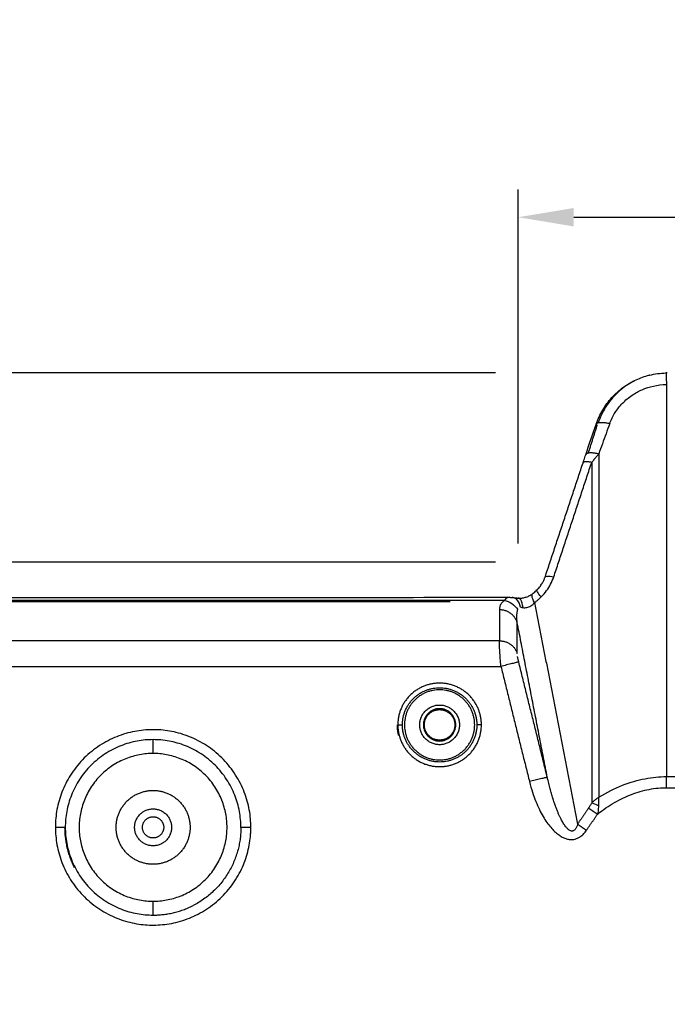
# Model space of a CAD drawing. Header units: millimetres. Extents: x 9946 to 11276, y -3292 to -1962.
# Tile 46 of 170: x 10822 to 10892, y -3016 to -2909. Entities that reach past the tile are written whole.
import ezdxf

# ---------------------------------------------------------------- set-up
doc = ezdxf.new("R2010")
doc.units = ezdxf.units.MM
doc.layers.add('ROXX NEO lite', color=7, linetype='Continuous', true_color=0x000000)
doc.dimstyles.get("Standard").update_dxf_attribs({"dimscale": 10, "dimtxt": 2.5, "dimasz": 3, "dimexe": 1, "dimexo": 0.5, "dimgap": 0.8, "dimtad": 1, "dimtoh": 1, "dimdec": 1, "dimzin": 1, "dimdsep": 46, "dimtxsty": 'Standard', "dimblk": 'OPEN90', "dimcen": 2.5, "dimadec": 1, "dimazin": 1, "dimtfac": 1, "dimtdec": 4, "dimtix": 1, "dimtofl": 0, "dimtmove": 1, "dimatfit": 3, "dimldrblk": 'OPEN90', "dimfxl": 1, "dimtolj": 1, "dimtzin": 1, "dimarcsym": 0})

# ---------------------------------------------------------------- blocks, each defined once
blk = doc.blocks.new('*D7')
at = {"layer": 'Defpoints', "color": 0}
for p in [(10874.3, -2972.15), (10708.38, -3122.15), (10874.3, -3122.15)]:
    blk.add_point(p, dxfattribs=at)
at = {"layer": 'ROXX NEO lite', "color": 0, "lineweight": -2}
for p, q in [((10868.3, -2972.15), (10705.38, -2972.15)), ((10708.38, -2978.15), (10708.38, -3116.15)), ((10868.3, -3122.15), (10705.38, -3122.15))]:
    blk.add_line(p, q, dxfattribs=at)
at = {"layer": 'ROXX NEO lite', "color": 0}
for points in [[(10709.39, -2978.15), (10707.38, -2978.15), (10708.38, -2972.15)], [(10707.38, -3116.15), (10709.39, -3116.15), (10708.38, -3122.15)]]:
    blk.add_solid(points, dxfattribs=at)
at = {"layer": 'ROXX NEO lite', "color": 0, "insert": (10701.48, -3047.15), "char_height": 9.002, "attachment_point": 5, "rotation": 90}
blk.add_mtext('\\A1;150.0', dxfattribs=at)
blk = doc.blocks.new('*D10')
at = {"layer": 'Defpoints', "color": 0}
for p in [(10791.07, -2947.34), (10879.21, -2947.34), (10879.21, -2967.84)]:
    blk.add_point(p, dxfattribs=at)
at = {"layer": 'ROXX NEO lite', "color": 0, "lineweight": -2}
for p, q in [((10791.07, -2947.34), (10791.07, -2909.11)), ((10873.21, -2947.34), (10788.07, -2947.34)), ((10791.07, -2961.84), (10791.07, -2953.34)), ((10873.21, -2967.84), (10788.07, -2967.84))]:
    blk.add_line(p, q, dxfattribs=at)
at = {"layer": 'ROXX NEO lite', "color": 0}
for points in [[(10792.07, -2953.34), (10790.07, -2953.34), (10791.07, -2947.34)], [(10790.07, -2961.84), (10792.07, -2961.84), (10791.07, -2967.84)]]:
    blk.add_solid(points, dxfattribs=at)
at = {"layer": 'ROXX NEO lite', "color": 0, "insert": (10784.17, -2925.22), "char_height": 9.002, "attachment_point": 5, "rotation": 90}
blk.add_mtext('\\A1;20.5', dxfattribs=at)
blk = doc.blocks.new('*D12')
at = {"layer": 'Defpoints', "color": 0}
for p in [(10997.68, -2930.5), (10875.68, -2971.84), (10997.68, -2971.79)]:
    blk.add_point(p, dxfattribs=at)
at = {"layer": 'ROXX NEO lite', "color": 0, "lineweight": -2}
for p, q in [((10875.68, -2965.84), (10875.68, -2927.5)), ((10997.68, -2965.79), (10997.68, -2927.5)), ((10881.68, -2930.5), (10991.68, -2930.5))]:
    blk.add_line(p, q, dxfattribs=at)
at = {"layer": 'ROXX NEO lite', "color": 0}
for points in [[(10881.68, -2929.5), (10881.68, -2931.5), (10875.68, -2930.5)], [(10991.68, -2931.5), (10991.68, -2929.5), (10997.68, -2930.5)]]:
    blk.add_solid(points, dxfattribs=at)
at = {"layer": 'ROXX NEO lite', "color": 0, "insert": (10936.68, -2923.6), "char_height": 9.002, "attachment_point": 5}
blk.add_mtext('\\A1;122.0', dxfattribs=at)

msp = doc.modelspace()

# ---------------------------------------------------------------- linework, layer by layer
at = {"layer": 'ROXX NEO lite', "color": 18, "true_color": 0x000000}
for points, knots in [([(10884.1, -2952.93), (10884.28, -2952.39), (10884.52, -2951.87), (10884.81, -2951.38), (10885.09, -2950.9), (10885.43, -2950.44), (10885.8, -2950.03), (10886.18, -2949.61), (10886.61, -2949.23), (10887.06, -2948.9), (10887.49, -2948.59), (10887.96, -2948.32), (10888.44, -2948.1), (10888.89, -2947.89), (10889.37, -2947.73), (10889.85, -2947.6)], [0.355467, 0.355467, 0.355467, 0.355467, 2.109108, 2.109108, 2.109108, 3.809856, 3.809856, 3.809856, 5.518446, 5.518446, 5.518446, 7.119472, 7.119472, 7.119472, 8.621283, 8.621283, 8.621283, 8.621283]), ([(10884.1, -2952.93), (10884.28, -2952.39), (10884.52, -2951.87), (10884.81, -2951.38), (10885.09, -2950.9), (10885.43, -2950.44), (10885.8, -2950.03), (10886.18, -2949.61), (10886.61, -2949.23), (10887.06, -2948.9), (10887.49, -2948.59), (10887.96, -2948.32), (10888.44, -2948.1), (10888.89, -2947.89), (10889.37, -2947.73), (10889.85, -2947.6)], [0.355467, 0.355467, 0.355467, 0.355467, 2.109108, 2.109108, 2.109108, 3.809856, 3.809856, 3.809856, 5.518446, 5.518446, 5.518446, 7.119472, 7.119472, 7.119472, 8.621283, 8.621283, 8.621283, 8.621283]), ([(10888.15, -2948.27), (10888.11, -2948.29), (10887.48, -2948.63), (10886.35, -2949.45), (10885.09, -2950.99), (10884.53, -2952.16), (10884.33, -2952.76)], [-6.23735, -6.23735, -6.23735, -6.23735, -6.104273, -4.069515, -2.034758, -0.146015, -0.146015, -0.146015, -0.146015]), ([(10888.15, -2948.27), (10888.11, -2948.29), (10887.48, -2948.63), (10886.35, -2949.45), (10885.09, -2950.99), (10884.53, -2952.16), (10884.33, -2952.76)], [-6.23735, -6.23735, -6.23735, -6.23735, -6.104273, -4.069515, -2.034758, -0.146015, -0.146015, -0.146015, -0.146015]), ([(10882.69, -2957.08), (10882.72, -2956.98), (10882.75, -2956.89), (10882.78, -2956.8), (10882.82, -2956.7), (10882.85, -2956.61), (10882.88, -2956.51), (10882.91, -2956.41), (10882.95, -2956.31), (10882.98, -2956.22)], [0.2823306, 0.2823306, 0.2823306, 0.2823306, 0.5832899, 0.5832899, 0.5832899, 0.8951306, 0.8951306, 0.8951306, 1.2177591, 1.2177591, 1.2177591, 1.2177591]), ([(10882.69, -2957.08), (10882.72, -2956.98), (10882.75, -2956.89), (10882.78, -2956.8), (10882.82, -2956.7), (10882.85, -2956.61), (10882.88, -2956.51), (10882.91, -2956.41), (10882.95, -2956.31), (10882.98, -2956.22)], [0.2823306, 0.2823306, 0.2823306, 0.2823306, 0.5832899, 0.5832899, 0.5832899, 0.8951306, 0.8951306, 0.8951306, 1.2177591, 1.2177591, 1.2177591, 1.2177591]), ([(10877.7, -2970.86), (10877.77, -2970.79), (10877.84, -2970.72), (10877.9, -2970.65), (10877.96, -2970.58), (10878.01, -2970.51), (10878.07, -2970.44), (10878.11, -2970.38), (10878.16, -2970.32), (10878.2, -2970.25), (10878.24, -2970.19), (10878.28, -2970.13), (10878.31, -2970.07), (10878.34, -2970.01), (10878.37, -2969.96), (10878.4, -2969.9), (10878.43, -2969.85), (10878.45, -2969.8), (10878.47, -2969.74), (10878.5, -2969.69), (10878.52, -2969.65), (10878.53, -2969.6), (10878.55, -2969.55), (10878.57, -2969.51), (10878.58, -2969.46)], [0.278264, 0.278264, 0.278264, 0.278264, 0.576917, 0.576917, 0.576917, 0.841345, 0.841345, 0.841345, 1.077671, 1.077671, 1.077671, 1.290037, 1.290037, 1.290037, 1.482843, 1.482843, 1.482843, 1.658789, 1.658789, 1.658789, 1.820631, 1.820631, 1.820631, 1.971155, 1.971155, 1.971155, 1.971155]), ([(10877.7, -2970.86), (10877.77, -2970.79), (10877.84, -2970.72), (10877.9, -2970.65), (10877.96, -2970.58), (10878.01, -2970.51), (10878.07, -2970.44), (10878.11, -2970.38), (10878.16, -2970.32), (10878.2, -2970.25), (10878.24, -2970.19), (10878.28, -2970.13), (10878.31, -2970.07), (10878.34, -2970.01), (10878.37, -2969.96), (10878.4, -2969.9), (10878.43, -2969.85), (10878.45, -2969.8), (10878.47, -2969.74), (10878.5, -2969.69), (10878.52, -2969.65), (10878.53, -2969.6), (10878.55, -2969.55), (10878.57, -2969.51), (10878.58, -2969.46)], [0.278264, 0.278264, 0.278264, 0.278264, 0.576917, 0.576917, 0.576917, 0.841345, 0.841345, 0.841345, 1.077671, 1.077671, 1.077671, 1.290037, 1.290037, 1.290037, 1.482843, 1.482843, 1.482843, 1.658789, 1.658789, 1.658789, 1.820631, 1.820631, 1.820631, 1.971155, 1.971155, 1.971155, 1.971155]), ([(10875.69, -2971.74), (10875.8, -2971.75), (10875.93, -2971.75), (10876.06, -2971.74), (10876.18, -2971.72), (10876.31, -2971.7), (10876.44, -2971.66), (10876.58, -2971.62), (10876.71, -2971.57), (10876.83, -2971.51), (10876.97, -2971.44), (10877.1, -2971.36), (10877.22, -2971.28)], [0.381208, 0.381208, 0.381208, 0.381208, 0.80697, 0.80697, 0.80697, 1.213959, 1.213959, 1.213959, 1.636862, 1.636862, 1.636862, 2.109823, 2.109823, 2.109823, 2.109823]), ([(10875.69, -2971.74), (10875.8, -2971.75), (10875.93, -2971.75), (10876.06, -2971.74), (10876.18, -2971.72), (10876.31, -2971.7), (10876.44, -2971.66), (10876.58, -2971.62), (10876.71, -2971.57), (10876.83, -2971.51), (10876.97, -2971.44), (10877.1, -2971.36), (10877.22, -2971.28)], [0.381208, 0.381208, 0.381208, 0.381208, 0.80697, 0.80697, 0.80697, 1.213959, 1.213959, 1.213959, 1.636862, 1.636862, 1.636862, 2.109823, 2.109823, 2.109823, 2.109823]), ([(10877.22, -2971.28), (10877.27, -2971.24), (10877.33, -2971.19), (10877.38, -2971.15), (10877.44, -2971.11), (10877.49, -2971.06), (10877.55, -2971.01), (10877.6, -2970.96), (10877.65, -2970.92), (10877.7, -2970.86)], [0.2877334, 0.2877334, 0.2877334, 0.2877334, 0.5088455, 0.5088455, 0.5088455, 0.7287524, 0.7287524, 0.7287524, 0.9481235, 0.9481235, 0.9481235, 0.9481235]), ([(10877.22, -2971.28), (10877.27, -2971.24), (10877.33, -2971.19), (10877.38, -2971.15), (10877.44, -2971.11), (10877.49, -2971.06), (10877.55, -2971.01), (10877.6, -2970.96), (10877.65, -2970.92), (10877.7, -2970.86)], [0.2877334, 0.2877334, 0.2877334, 0.2877334, 0.5088455, 0.5088455, 0.5088455, 0.7287524, 0.7287524, 0.7287524, 0.9481235, 0.9481235, 0.9481235, 0.9481235]), ([(10794.86, -2971.66), (10806.59, -2971.67), (10818.32, -2971.67), (10830.04, -2971.67), (10841.85, -2971.67), (10853.65, -2971.67), (10865.44, -2971.66), (10868.54, -2971.66), (10871.64, -2971.66), (10874.74, -2971.66)], [0.777871, 0.777871, 0.777871, 0.777871, 35.96033, 35.96033, 35.96033, 71.357569, 71.357569, 71.357569, 80.656667, 80.656667, 80.656667, 80.656667]), ([(10794.86, -2971.66), (10806.59, -2971.67), (10818.32, -2971.67), (10830.04, -2971.67), (10841.85, -2971.67), (10853.65, -2971.67), (10865.44, -2971.66), (10868.54, -2971.66), (10871.64, -2971.66), (10874.74, -2971.66)], [0.777871, 0.777871, 0.777871, 0.777871, 35.96033, 35.96033, 35.96033, 71.357569, 71.357569, 71.357569, 80.656667, 80.656667, 80.656667, 80.656667]), ([(10874.74, -2971.66), (10874.79, -2971.66), (10874.85, -2971.67), (10874.9, -2971.67), (10874.94, -2971.67), (10874.98, -2971.67), (10875.03, -2971.68), (10875.06, -2971.68), (10875.1, -2971.68), (10875.14, -2971.69)], [1.5851717, 1.5851717, 1.5851717, 1.5851717, 1.7564739, 1.7564739, 1.7564739, 1.8877855, 1.8877855, 1.8877855, 2.007591, 2.007591, 2.007591, 2.007591]), ([(10874.74, -2971.66), (10874.79, -2971.66), (10874.85, -2971.67), (10874.9, -2971.67), (10874.94, -2971.67), (10874.98, -2971.67), (10875.03, -2971.68), (10875.06, -2971.68), (10875.1, -2971.68), (10875.14, -2971.69)], [1.5851717, 1.5851717, 1.5851717, 1.5851717, 1.7564739, 1.7564739, 1.7564739, 1.8877855, 1.8877855, 1.8877855, 2.007591, 2.007591, 2.007591, 2.007591]), ([(10875.14, -2971.69), (10875.2, -2971.7), (10875.26, -2971.7), (10875.31, -2971.71), (10875.37, -2971.71), (10875.43, -2971.72), (10875.5, -2971.73), (10875.56, -2971.73), (10875.62, -2971.74), (10875.69, -2971.74)], [0.2375295, 0.2375295, 0.2375295, 0.2375295, 0.447019, 0.447019, 0.447019, 0.6566878, 0.6566878, 0.6566878, 0.8673967, 0.8673967, 0.8673967, 0.8673967]), ([(10875.14, -2971.69), (10875.2, -2971.7), (10875.26, -2971.7), (10875.31, -2971.71), (10875.37, -2971.71), (10875.43, -2971.72), (10875.5, -2971.73), (10875.56, -2971.73), (10875.62, -2971.74), (10875.69, -2971.74)], [0.2375295, 0.2375295, 0.2375295, 0.2375295, 0.447019, 0.447019, 0.447019, 0.6566878, 0.6566878, 0.6566878, 0.8673967, 0.8673967, 0.8673967, 0.8673967])]:
    msp.add_open_spline(points, degree=3, knots=knots, dxfattribs=at)
for points, degree in [([(10889.87, -2947.6), (10889.85, -2947.6), (10889.83, -2947.61), (10889.82, -2947.61)], 3), ([(10889.87, -2947.6), (10889.85, -2947.6), (10889.83, -2947.61), (10889.82, -2947.61)], 3), ([(10891.69, -2947.33), (10891.68, -2947.34), (10891.67, -2947.34), (10891.66, -2947.34)], 3), ([(10891.69, -2947.33), (10891.68, -2947.34), (10891.67, -2947.34), (10891.66, -2947.34)], 3), ([(10891.8, -2947.34), (10891.77, -2947.34), (10891.73, -2947.34), (10891.69, -2947.34)], 3), ([(10891.8, -2947.34), (10891.77, -2947.34), (10891.73, -2947.34), (10891.69, -2947.34)], 3), ([(10882.98, -2956.22), (10883.35, -2955.12), (10883.72, -2954.02), (10884.1, -2952.93)], 3), ([(10882.98, -2956.22), (10883.35, -2955.12), (10883.72, -2954.02), (10884.1, -2952.93)], 3), ([(10878.58, -2969.46), (10880.64, -2963.27), (10882.69, -2957.08)], 2), ([(10878.58, -2969.46), (10880.64, -2963.27), (10882.69, -2957.08)], 2), ([(10875.54, -2971.78), (10875.54, -2971.78), (10875.53, -2971.78), (10875.53, -2971.78)], 3), ([(10875.54, -2971.78), (10875.54, -2971.78), (10875.53, -2971.78), (10875.53, -2971.78)], 3)]:
    msp.add_open_spline(points, degree=degree, dxfattribs=at)
at = {"layer": 'ROXX NEO lite', "color": 18, "lineweight": -3, "true_color": 0x000000}
for points, degree in [([(10889.87, -2947.6), (10890.44, -2947.46), (10891.05, -2947.37), (10891.68, -2947.36)], 3), ([(10891.68, -2947.36), (10891.68, -2947.37), (10891.69, -2947.61), (10891.7, -2948.27), (10891.71, -2948.61)], 3), ([(10891.71, -2948.61), (10891.71, -2969.85), (10891.71, -2991.08)], 2), ([(10883.26, -2956.05), (10883.76, -2954.49), (10884.25, -2952.93)], 2), ([(10885.58, -2952.84), (10885.44, -2953.2), (10885.18, -2953.94), (10884.78, -2955.03), (10884.52, -2955.77), (10884.38, -2956.13)], 3), ([(10884.38, -2956.13), (10884.29, -2956.24), (10884.12, -2956.45), (10883.86, -2956.75), (10883.7, -2956.95), (10883.62, -2957.05)], 3), ([(10884.38, -2956.13), (10884.38, -2974.72), (10884.38, -2993.31)], 2), ([(10879.52, -2969.44), (10881.57, -2963.24), (10883.62, -2957.05)], 2), ([(10883.62, -2957.05), (10883.62, -2975.48), (10883.62, -2993.91)], 2), ([(10878.15, -2971.62), (10878.37, -2971.39), (10878.77, -2970.93), (10879.19, -2970.26), (10879.42, -2969.72), (10879.52, -2969.44)], 3), ([(10877.44, -2972.23), (10877.52, -2972.17), (10877.69, -2972.04), (10877.93, -2971.83), (10878.08, -2971.69), (10878.15, -2971.62)], 3), ([(10874.16, -2971.99), (10874.05, -2972.08), (10873.86, -2972.28), (10873.67, -2972.62), (10873.63, -2972.87), (10873.63, -2973.01)], 3), ([(10874.16, -2971.99), (10874.44, -2972.04), (10875.03, -2972.28), (10875.46, -2972.75), (10875.62, -2972.99)], 3), ([(10875.14, -2971.69), (10875.06, -2971.68), (10874.97, -2971.69), (10874.89, -2971.71)], 3), ([(10875.69, -2971.74), (10875.64, -2971.74), (10875.59, -2971.75), (10875.55, -2971.77)], 3), ([(10876.19, -2972.77), (10876.26, -2972.78), (10876.4, -2972.79), (10876.61, -2972.77), (10876.83, -2972.7), (10877.04, -2972.59), (10877.25, -2972.44), (10877.38, -2972.31), (10877.44, -2972.23)], 3), ([(10877.44, -2972.23), (10879.77, -2984.23), (10882.09, -2996.23)], 2), ([(10873.63, -2973.01), (10873.63, -2974.69), (10873.63, -2976.37)], 2), ([(10875.56, -2977.73), (10875.56, -2976.05), (10875.56, -2974.38)], 2), ([(10878.82, -2991.15), (10877.19, -2982.76), (10875.56, -2974.38)], 2), ([(10873.63, -2976.37), (10834.9, -2976.37), (10796.16, -2976.37)], 2), ([(10873.8, -2979.14), (10873.77, -2978.84), (10873.73, -2978.26), (10873.68, -2977.5), (10873.64, -2976.82), (10873.63, -2976.49), (10873.63, -2976.37)], 3), ([(10878.82, -2991.15), (10877.27, -2984.9), (10875.73, -2978.66)], 2), ([(10796.16, -2979.14), (10834.98, -2979.14), (10873.8, -2979.14)], 2), ([(10873.8, -2979.14), (10875.34, -2985.38), (10876.89, -2991.62)], 2), ([(10836.16, -2988.57), (10836.16, -2987.82), (10836.16, -2987.07)], 2), ([(10876.89, -2991.62), (10876.99, -2992.03), (10877.21, -2992.79), (10877.57, -2993.79), (10877.96, -2994.66), (10878.36, -2995.41), (10878.77, -2996.05), (10879.19, -2996.58), (10879.61, -2997.03), (10880.02, -2997.37), (10880.43, -2997.63), (10880.82, -2997.8), (10881.18, -2997.88), (10881.52, -2997.89), (10881.84, -2997.85), (10882.15, -2997.73), (10882.46, -2997.54), (10882.77, -2997.27), (10882.97, -2997.02), (10883.06, -2996.89)], 3), ([(10882.09, -2996.23), (10882.08, -2996.29), (10882.04, -2996.41), (10881.98, -2996.56), (10881.91, -2996.69), (10881.83, -2996.8), (10881.74, -2996.89), (10881.64, -2996.95), (10881.54, -2996.97), (10881.43, -2996.97), (10881.31, -2996.94), (10881.2, -2996.87), (10881.08, -2996.79), (10880.97, -2996.68), (10880.85, -2996.54), (10880.73, -2996.39), (10880.61, -2996.21), (10880.49, -2996.02), (10880.37, -2995.8), (10880.24, -2995.55), (10880.11, -2995.28), (10879.98, -2994.97), (10879.84, -2994.64), (10879.71, -2994.27), (10879.56, -2993.87), (10879.42, -2993.42), (10879.27, -2992.93), (10879.12, -2992.39), (10878.97, -2991.81), (10878.87, -2991.37), (10878.82, -2991.15)], 3), ([(10884.38, -2993.31), (10885.25, -2992.78), (10886.97, -2991.91), (10889.41, -2991.22), (10890.96, -2991.07), (10891.71, -2991.08)], 3), ([(10891.71, -2991.08), (10936.16, -2991.08), (10980.62, -2991.08)], 2), ([(10891.71, -2992.28), (10936.16, -2992.28), (10980.62, -2992.28)], 2), ([(10884.38, -2993.31), (10884.3, -2993.37), (10884.12, -2993.5), (10883.87, -2993.7), (10883.7, -2993.84), (10883.62, -2993.91)], 3), ([(10884.35, -2994.23), (10884.09, -2994.11), (10883.84, -2994), (10883.62, -2993.91)], 3), ([(10883.28, -2994.48), (10882.69, -2995.35), (10882.09, -2996.23)], 2), ([(10884.35, -2994.23), (10884.35, -2994.32), (10884.34, -2994.52), (10884.31, -2994.82), (10884.27, -2995.03), (10884.25, -2995.14)], 3), ([(10883.06, -2996.89), (10883.65, -2996.01), (10884.25, -2995.14)], 2), ([(10836.16, -3006.07), (10836.16, -3005.32), (10836.16, -3004.57)], 2)]:
    msp.add_open_spline(points, degree=degree, dxfattribs=at)
for points, knots in [([(10885.58, -2952.84), (10885.72, -2952.43), (10886.11, -2951.65), (10886.93, -2950.6), (10887.94, -2949.76), (10889.07, -2949.14), (10890.34, -2948.73), (10891.24, -2948.62), (10891.71, -2948.61)], [-8.046612, -8.046612, -8.046612, -8.046612, -6.652513, -5.301101, -3.943236, -2.669403, -1.411746, 0, 0, 0, 0]), ([(10878.58, -2969.46), (10878.6, -2969.41), (10878.78, -2969.33), (10879.24, -2969.38), (10879.52, -2969.44)], [-1.990485, -1.990485, -1.990485, -1.990485, -1.062603, 0, 0, 0, 0]), ([(10877.44, -2972.23), (10877.29, -2971.96), (10877.12, -2971.51), (10877.17, -2971.32), (10877.22, -2971.28)], [-2.392054, -2.392054, -2.392054, -2.392054, -1.196027, -0.365899, -0.365899, -0.365899, -0.365899]), ([(10878.15, -2971.62), (10877.97, -2971.4), (10877.71, -2971.04), (10877.68, -2970.89), (10877.7, -2970.86)], [0, 0, 0, 0, 1.136822, 1.963438, 1.963438, 1.963438, 1.963438]), ([(10874.16, -2971.99), (10871.33, -2971.99), (10856.77, -2971.99), (10830.32, -2971.99), (10806.41, -2971.99), (10794.35, -2971.99)], [-79.808153, -79.808153, -79.808153, -79.808153, -71.237957, -35.618978, 0, 0, 0, 0]), ([(10874.74, -2971.66), (10874.68, -2971.66), (10874.56, -2971.68), (10874.33, -2971.79), (10874.21, -2971.91), (10874.16, -2971.99)], [-1.589308, -1.589308, -1.589308, -1.589308, -1.092336, -0.546168, 0, 0, 0, 0]), ([(10875.91, -2972.73), (10875.84, -2972.39), (10875.62, -2971.88), (10875.27, -2971.71), (10875.14, -2971.69)], [0, 0, 0, 0, 1.290021, 2.076263, 2.076263, 2.076263, 2.076263]), ([(10876.19, -2972.77), (10876.15, -2972.43), (10876.01, -2971.91), (10875.78, -2971.75), (10875.69, -2971.74)], [-2.594518, -2.594518, -2.594518, -2.594518, -1.297259, -0.453817, -0.453817, -0.453817, -0.453817]), ([(10875.56, -2974.38), (10875.55, -2974.29), (10875.53, -2974.14), (10875.52, -2973.91), (10875.52, -2973.7), (10875.53, -2973.5), (10875.55, -2973.32), (10875.58, -2973.15), (10875.6, -2973.04), (10875.62, -2972.99)], [-2.104172, -2.104172, -2.104172, -2.104172, -1.75444, -1.422796, -1.10784, -0.808538, -0.52424, -0.254683, 0, 0, 0, 0]), ([(10875.91, -2972.73), (10875.94, -2972.73), (10876, -2972.74), (10876.09, -2972.75), (10876.16, -2972.76), (10876.19, -2972.77)], [-0.321844, -0.321844, -0.321844, -0.321844, -0.2143778, -0.1072639, 0, 0, 0, 0]), ([(10875.73, -2978.66), (10875.71, -2978.61), (10875.69, -2978.5), (10875.66, -2978.36), (10875.63, -2978.24), (10875.61, -2978.14), (10875.6, -2978.07), (10875.6, -2978.05)], [0, 0, 0, 0, 0.1622666, 0.3090822, 0.4414244, 0.5609477, 0.6707926, 0.6707926, 0.6707926, 0.6707926]), ([(10884.25, -2995.14), (10884.32, -2995.08), (10884.7, -2994.79), (10885.38, -2994.31), (10886.3, -2993.76), (10887.23, -2993.29), (10888.16, -2992.9), (10889.11, -2992.6), (10890.08, -2992.4), (10890.95, -2992.29), (10891.49, -2992.28), (10891.71, -2992.28)], [0, 0, 0, 0, 0.28025, 1.408779, 2.469618, 3.501292, 4.511911, 5.508927, 6.499888, 7.490808, 8.145432, 8.145432, 8.145432, 8.145432]), ([(10883.62, -2993.91), (10883.6, -2993.95), (10883.56, -2994.04), (10883.48, -2994.18), (10883.39, -2994.32), (10883.32, -2994.43), (10883.28, -2994.48)], [0, 0, 0, 0, 0.1487832, 0.3075764, 0.4789382, 0.6626272, 0.6626272, 0.6626272, 0.6626272]), ([(10884.38, -2993.31), (10884.38, -2993.41), (10884.36, -2993.61), (10884.35, -2993.92), (10884.35, -2994.13), (10884.35, -2994.23)], [0, 0, 0, 0, 0.3204225, 0.640521, 0.9603933, 0.9603933, 0.9603933, 0.9603933])]:
    msp.add_open_spline(points, degree=3, knots=knots, dxfattribs=at)
for points, weights in [([(10884.1, -2952.93), (10884.23, -2952.52), (10885.58, -2952.84)], [1, 0.810392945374, 1]), ([(10884.38, -2956.13), (10883.11, -2955.84), (10882.98, -2956.22)], [1, 0.821208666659, 1]), ([(10883.62, -2957.05), (10882.76, -2956.88), (10882.69, -2957.08)], [1, 0.883579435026, 1]), ([(10875.56, -2974.38), (10875.16, -2973.01), (10873.63, -2973.01)], [1, 0.79335334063, 1]), ([(10873.63, -2976.37), (10875.16, -2976.37), (10875.56, -2977.73)], [1, 0.79335334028, 1]), ([(10875.73, -2978.66), (10875.55, -2978.7), (10873.8, -2979.14)], [1, 0.741356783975, 1]), ([(10871.69, -2985.47), (10871.69, -2984.89), (10871.54, -2984.33)], [1, 0.991863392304, 1]), ([(10862.56, -2985.47), (10862.56, -2986.05), (10862.71, -2986.62)], [1, 0.950251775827, 0.917403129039]), ([(10862.64, -2985.47), (10862.64, -2986.05), (10862.79, -2986.62)], [1, 0.991863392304, 1]), ([(10862.64, -2985.47), (10863.13, -2985.47), (10863.14, -2985.47)], [1, 0.716301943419, 1]), ([(10863.27, -2986.49), (10863.14, -2985.99), (10863.14, -2985.47)], [1, 0.991863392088, 1]), ([(10871.06, -2984.46), (10871.19, -2984.96), (10871.19, -2985.47)], [1, 0.991863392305, 1]), ([(10871.69, -2985.47), (10871.2, -2985.47), (10871.19, -2985.47)], [1, 0.716301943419, 1]), ([(10845.66, -2996.57), (10845.66, -2987.07), (10836.16, -2987.07)], [1, 0.707106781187, 1]), ([(10878.82, -2991.15), (10878.64, -2991.19), (10876.89, -2991.62)], [1, 0.741356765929, 1]), ([(10891.71, -2992.28), (10891.71, -2991.66), (10891.71, -2991.08)], [1, 0.981626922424, 1]), ([(10883.28, -2994.48), (10883.72, -2994.77), (10884.25, -2995.14)], [1, 0.951848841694, 1]), ([(10825.61, -2995.79), (10825.59, -2996.18), (10825.59, -2996.57)], [1, 0.999320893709, 1]), ([(10826.59, -2996.57), (10826.56, -2996.57), (10825.59, -2996.57)], [1, 0.716301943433, 1]), ([(10826.59, -2996.57), (10826.59, -2998.87), (10827.63, -3000.92)], [1, 0.911691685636, 0.879089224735]), ([(10845.66, -2996.57), (10845.66, -3002.4), (10840.48, -3005.04)], [1, 0.797556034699, 0.874965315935]), ([(10846.74, -2996.57), (10845.77, -2996.57), (10845.74, -2996.57)], [1, 0.716301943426, 1]), ([(10846.71, -2997.35), (10846.74, -2996.96), (10846.74, -2996.57)], [1, 0.999320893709, 1]), ([(10882.09, -2996.23), (10882.53, -2996.52), (10883.06, -2996.89)], [1, 0.95184891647, 1]), ([(10836.16, -3006.07), (10838.45, -3006.07), (10840.48, -3005.04)], [1, 0.909550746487, 0.874965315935])]:
    msp.add_rational_spline(points, weights, degree=2, dxfattribs=at)
for points, weights, knots in [([(10871.54, -2984.33), (10870.54, -2980.48), (10866.59, -2980.99), (10862.64, -2981.49), (10862.64, -2985.47)], [1, 0.750768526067, 1, 0.750768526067, 1], [-13.053956, -13.053956, -13.053956, -6.526978, -6.526978, 0, 0, 0]), ([(10863.14, -2985.47), (10863.14, -2981.93), (10866.65, -2981.48), (10870.16, -2981.03), (10871.06, -2984.46)], [1, 0.75076852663, 1, 0.75076852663, 1], [-11.611308, -11.611308, -11.611308, -5.805654, -5.805654, 0, 0, 0]), ([(10870.96, -2985.47), (10870.96, -2981.67), (10867.16, -2981.67), (10863.36, -2981.67), (10863.36, -2985.47)], [1, 0.707106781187, 1, 0.707106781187, 1], [0, 0, 0, 5.969026, 5.969026, 11.938052, 11.938052, 11.938052]), ([(10865.01, -2985.47), (10865.01, -2983.32), (10867.16, -2983.32), (10869.31, -2983.32), (10869.31, -2985.47)], [1, 0.707106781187, 1, 0.707106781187, 1], [0, 0, 0, 3.377212, 3.377212, 6.754424, 6.754424, 6.754424]), ([(10868.91, -2985.47), (10868.91, -2983.72), (10867.16, -2983.72), (10865.41, -2983.72), (10865.41, -2985.47)], [1, 0.707106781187, 1, 0.707106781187, 1], [-5.497787, -5.497787, -5.497787, -2.748894, -2.748894, 0, 0, 0]), ([(10865.51, -2985.47), (10865.51, -2983.82), (10867.16, -2983.82), (10868.81, -2983.82), (10868.81, -2985.47)], [1, 0.707106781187, 1, 0.707106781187, 1], [0, 0, 0, 2.591814, 2.591814, 5.183628, 5.183628, 5.183628]), ([(10862.79, -2986.62), (10863.79, -2990.47), (10867.74, -2989.96), (10871.69, -2989.45), (10871.69, -2985.47)], [1, 0.750768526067, 1, 0.750768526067, 1], [-13.053956, -13.053956, -13.053956, -6.526978, -6.526978, 0, 0, 0]), ([(10871.19, -2985.47), (10871.19, -2989.01), (10867.68, -2989.46), (10864.17, -2989.91), (10863.27, -2986.49)], [1, 0.750768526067, 1, 0.750768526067, 1], [-11.611308, -11.611308, -11.611308, -5.805654, -5.805654, 0, 0, 0]), ([(10863.36, -2985.47), (10863.36, -2989.27), (10867.16, -2989.27), (10870.96, -2989.27), (10870.96, -2985.47)], [1, 0.707106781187, 1, 0.707106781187, 1], [0, 0, 0, 5.969026, 5.969026, 11.938052, 11.938052, 11.938052]), ([(10869.31, -2985.47), (10869.31, -2987.62), (10867.16, -2987.62), (10865.01, -2987.62), (10865.01, -2985.47)], [1, 0.707106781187, 1, 0.707106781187, 1], [0, 0, 0, 3.377212, 3.377212, 6.754424, 6.754424, 6.754424]), ([(10865.41, -2985.47), (10865.41, -2987.22), (10867.16, -2987.22), (10868.91, -2987.22), (10868.91, -2985.47)], [1, 0.707106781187, 1, 0.707106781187, 1], [-5.497787, -5.497787, -5.497787, -2.748894, -2.748894, 0, 0, 0]), ([(10868.81, -2985.47), (10868.81, -2987.12), (10867.16, -2987.12), (10865.51, -2987.12), (10865.51, -2985.47)], [1, 0.707106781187, 1, 0.707106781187, 1], [0, 0, 0, 2.591814, 2.591814, 5.183628, 5.183628, 5.183628]), ([(10846.74, -2996.57), (10846.74, -2986.38), (10836.55, -2986), (10826.37, -2985.63), (10825.61, -2995.79)], [1, 0.720016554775, 1, 0.720016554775, 1], [-32.454804, -32.454804, -32.454804, -16.227402, -16.227402, 0, 0, 0]), ([(10836.16, -2987.07), (10826.66, -2987.07), (10826.66, -2996.57), (10826.66, -3006.07), (10836.16, -3006.07)], [1, 0.707106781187, 1, 0.707106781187, 1], [-29.84513, -29.84513, -29.84513, -14.922565, -14.922565, 0, 0, 0]), ([(10836.16, -2988.57), (10828.16, -2988.57), (10828.16, -2996.57), (10828.16, -3004.57), (10836.16, -3004.57)], [1, 0.707106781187, 1, 0.707106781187, 1], [0, 0, 0, 12.566371, 12.566371, 25.132741, 25.132741, 25.132741]), ([(10836.16, -3004.57), (10844.16, -3004.57), (10844.16, -2996.57), (10844.16, -2988.57), (10836.16, -2988.57)], [1, 0.707106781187, 1, 0.707106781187, 1], [0, 0, 0, 12.566371, 12.566371, 25.132741, 25.132741, 25.132741]), ([(10836.16, -3000.57), (10832.16, -3000.57), (10832.16, -2996.57), (10832.16, -2992.57), (10836.16, -2992.57)], [1, 0.707106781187, 1, 0.707106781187, 1], [0, 0, 0, 6.283185, 6.283185, 12.566371, 12.566371, 12.566371]), ([(10836.16, -2992.57), (10840.16, -2992.57), (10840.16, -2996.57), (10840.16, -3000.57), (10836.16, -3000.57)], [1, 0.707106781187, 1, 0.707106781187, 1], [0, 0, 0, 6.283185, 6.283185, 12.566371, 12.566371, 12.566371]), ([(10836.16, -2998.57), (10834.16, -2998.57), (10834.16, -2996.57), (10834.16, -2994.57), (10836.16, -2994.57)], [1, 0.707106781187, 1, 0.707106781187, 1], [0, 0, 0, 3.141593, 3.141593, 6.283185, 6.283185, 6.283185]), ([(10836.16, -2994.57), (10838.16, -2994.57), (10838.16, -2996.57), (10838.16, -2998.57), (10836.16, -2998.57)], [1, 0.707106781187, 1, 0.707106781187, 1], [0, 0, 0, 3.141593, 3.141593, 6.283185, 6.283185, 6.283185]), ([(10835.01, -2996.57), (10835.01, -2995.42), (10836.16, -2995.42), (10837.31, -2995.42), (10837.31, -2996.57)], [1, 0.707106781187, 1, 0.707106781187, 1], [0, 0, 0, 1.806416, 1.806416, 3.612832, 3.612832, 3.612832]), ([(10825.59, -2996.57), (10825.59, -3006.77), (10835.77, -3007.15), (10845.96, -3007.52), (10846.71, -2997.35)], [1, 0.720016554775, 1, 0.720016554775, 1], [-32.454804, -32.454804, -32.454804, -16.227402, -16.227402, 0, 0, 0]), ([(10837.31, -2996.57), (10837.31, -2997.72), (10836.16, -2997.72), (10835.01, -2997.72), (10835.01, -2996.57)], [1, 0.707106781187, 1, 0.707106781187, 1], [0, 0, 0, 1.806416, 1.806416, 3.612832, 3.612832, 3.612832])]:
    msp.add_rational_spline(points, weights, degree=2, knots=knots, dxfattribs=at)

# ---------------------------------------------------------------- dimensions: what is measured, and where the dimension line sits
at = {"layer": 'ROXX NEO lite', "color": 5, "true_color": 0x0000ff}
for base, p1, p2, picture, middle in [((10791.07, -2947.34), (10879.21, -2967.84), (10879.21, -2947.34), '*D10', (10784.17, -2925.22)), ((10708.38, -3122.15), (10874.3, -2972.15), (10874.3, -3122.15), '*D7', (10701.48, -3047.15))]:
    dim = msp.add_linear_dim(base=base, p1=p1, p2=p2, angle=90, dimstyle='Standard', override={"dimscale": 3.0005, "dimtxt": 3, "dimasz": 2, "dimexe": 1, "dimexo": 2, "dimgap": 0.8, "dimtad": 1, "dimtih": 0, "dimtoh": 0, "dimdec": 1, "dimlfac": 1, "dimzin": 1, "dimtxsty": 'Standard', "dimsah": 0, "dimcen": 2.5, "dimadec": 1, "dimazin": 1, "dimtix": 0, "dimtmove": 0, "dimtzin": 1}, dxfattribs=at)
    dim.commit()
    dim.dimension.update_dxf_attribs({"geometry": picture, "text_midpoint": middle})
dim = msp.add_linear_dim(base=(10997.68, -2930.5), p1=(10875.68, -2971.84), p2=(10997.68, -2971.79), dimstyle='Standard', override={"dimscale": 3.0005, "dimtxt": 3, "dimasz": 2, "dimexe": 1, "dimexo": 2, "dimgap": 0.8, "dimtad": 1, "dimtih": 0, "dimtoh": 0, "dimdec": 1, "dimlfac": 1, "dimzin": 1, "dimtxsty": 'Standard', "dimsah": 0, "dimcen": 2.5, "dimadec": 1, "dimazin": 1, "dimtix": 0, "dimtmove": 0, "dimtzin": 1}, dxfattribs=at)
dim.commit()
dim.dimension.update_dxf_attribs({"geometry": '*D12', "text_midpoint": (10936.68, -2923.6)})

doc.saveas('drawing.dxf')
